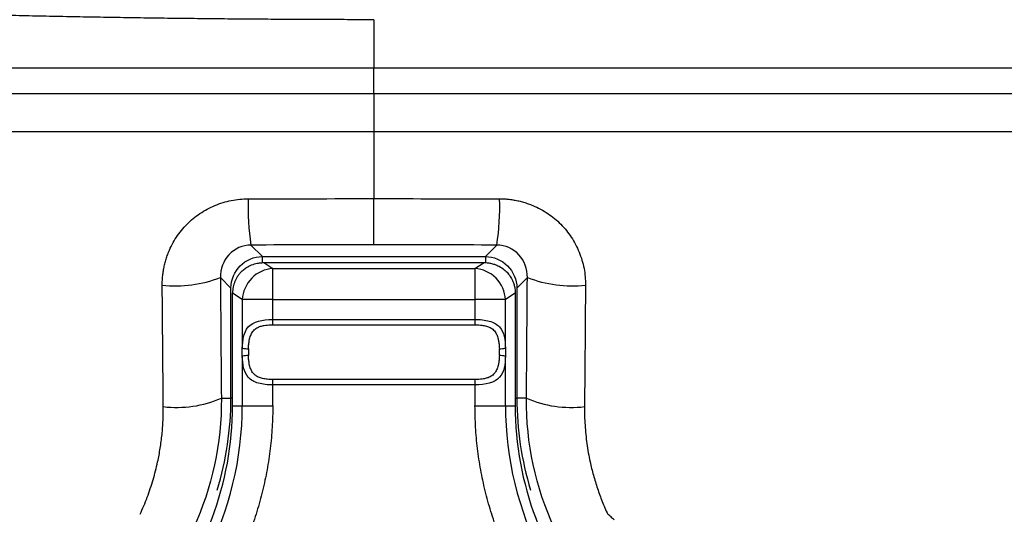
# Model space of a CAD drawing. Header units: millimetres. Extents: x 0 to 864, y 0 to 559.
# Tile 9 of 55: x 140 to 172, y 160 to 175. Entities that reach past the tile are written whole.
import ezdxf

# ---------------------------------------------------------------- set-up
doc = ezdxf.new("R2010")
doc.units = ezdxf.units.MM
doc.layers.add('DIMENSIONS', color=140, linetype='Continuous', lineweight=25)
doc.styles.add('SLDTEXTSTYLE0', font='TXT', dxfattribs={"width": 0.75})
doc.dimstyles.new('SLDDIMSTYLE0', dxfattribs={"dimtxt": 6, "dimasz": 6, "dimexe": 0, "dimexo": 0.0625, "dimgap": 1.5, "dimtad": 0, "dimtih": 1, "dimtoh": 1, "dimdec": 1, "dimrnd": 1e-09, "dimzin": 4, "dimdsep": 46, "dimtxsty": 'SLDTEXTSTYLE0', "dimsah": 1, "dimcen": 0.09, "dimadec": 0, "dimazin": 1, "dimtfac": 1, "dimtdec": 1, "dimtofl": 0, "dimtmove": 0, "dimatfit": 3, "dimfxl": 0, "dimfrac": 2, "dimtolj": 1, "dimtzin": 12, "dimarcsym": 0})

# ---------------------------------------------------------------- blocks, each defined once
blk = doc.blocks.new('_D_3')
at = {"layer": 'DIMENSIONS'}
for p, q in [((100.64, 172.453), (100.64, 111.398)), ((202.64, 172.453), (202.64, 111.398)), ((143.882, 115.456), (142.053, 115.456)), ((142.053, 115.456), (142.053, 105.931)), ((159.398, 115.456), (161.226, 115.456)), ((161.226, 115.456), (161.226, 105.931)), ((100.64, 114.573), (139.009, 114.573)), ((202.64, 114.573), (164.271, 114.573)), ((142.053, 105.931), (143.882, 105.931)), ((161.226, 105.931), (159.398, 105.931))]:
    blk.add_line(p, q, dxfattribs=at)
for points in [[(100.64, 114.573), (106.64, 113.65), (106.64, 115.496)], [(202.64, 114.573), (196.64, 115.496), (196.64, 113.65)]]:
    blk.add_solid(points, dxfattribs=at)
at = {"layer": 'DIMENSIONS', "char_height": 6, "attachment_point": 1, "style": 'SLDTEXTSTYLE0'}
for s, insert in [('102.0', (141.665, 124.409)), ('4.02', (143.882, 113.666))]:
    blk.add_mtext(s, dxfattribs=dict(at, insert=insert))

msp = doc.modelspace()

# ---------------------------------------------------------------- linework, layer by layer
for p, q in [((151.64, 172.923), (151.64, 173.723)), ((151.64, 172.923), (151.64, 171.723)), ((151.64, 168.124), (151.64, 169.591)), ((147.742, 168.119), (148.106, 167.755)), ((155.173, 167.755), (155.537, 168.119)), ((148.106, 167.755), (155.173, 167.755)), ((148.106, 167.563), (148.106, 167.755)), ((155.173, 167.755), (155.173, 167.56)), ((148.147, 167.563), (148.435, 167.374)), ((148.147, 167.563), (155.133, 167.563)), ((148.435, 167.374), (154.845, 167.374)), ((154.845, 167.374), (155.133, 167.563)), ((147.108, 166.757), (146.774, 167.091)), ((156.506, 167.091), (156.172, 166.757)), ((147.108, 163.261), (147.108, 166.757)), ((156.172, 166.757), (156.172, 163.261)), ((147.158, 163.023), (147.158, 166.593)), ((147.469, 166.389), (147.159, 166.593)), ((148.435, 166.389), (147.469, 166.389)), ((147.469, 166.389), (147.469, 164.853)), ((148.435, 166.389), (154.845, 166.389)), ((148.435, 165.762), (148.435, 166.389)), ((154.845, 166.389), (154.845, 165.762)), ((155.811, 166.389), (154.845, 166.389)), ((156.121, 166.593), (155.811, 166.389)), ((155.811, 164.853), (155.811, 166.389)), ((156.121, 166.593), (156.121, 163.023)), ((148.435, 165.762), (154.845, 165.762)), ((148.435, 165.589), (148.435, 165.762)), ((154.845, 165.762), (154.845, 165.589)), ((148.435, 165.589), (154.845, 165.589)), ((147.469, 164.593), (147.469, 163.023)), ((155.811, 163.023), (155.811, 164.593)), ((148.435, 163.684), (148.435, 163.857)), ((154.845, 163.857), (148.435, 163.857)), ((154.845, 163.684), (148.435, 163.684)), ((148.435, 163.023), (148.435, 163.684)), ((154.845, 163.857), (154.845, 163.684)), ((154.845, 163.684), (154.845, 163.023)), ((146.804, 163.261), (147.108, 163.261)), ((147.158, 163.261), (147.108, 163.261)), ((156.121, 163.261), (156.172, 163.261)), ((156.476, 163.261), (156.172, 163.261)), ((147.158, 163.023), (147.469, 163.023)), ((147.469, 163.023), (148.435, 163.023)), ((154.845, 163.023), (155.811, 163.023)), ((155.811, 163.023), (156.121, 163.023))]:
    msp.add_line(p, q)
for centre, radius, start, end in [((155.305, 169.307), 7.655, 177.9087, 188.9274), ((147.975, 169.307), 7.655, 351.0726, 2.0913), ((145.356, 170.721), 3.897, 263.7318, 291.3302), ((157.924, 170.721), 3.897, 248.6698, 276.2682), ((147.652, 165.613), 0.782, 256.4653, 270.7427), ((155.628, 165.613), 0.782, 269.2573, 283.5347), ((147.652, 163.833), 0.782, 89.2573, 103.5347), ((155.628, 163.833), 0.782, 76.4653, 90.7427), ((145.387, 166.569), 3.599, 263.2517, 293.1989), ((137.14, 163.261), 9.968, 343.0299, 0), ((166.14, 163.261), 9.968, 180, 196.9701), ((157.893, 166.569), 3.599, 246.8011, 276.7483), ((137.04, 163.023), 10.119, 318.7586, 0), ((137.04, 163.023), 10.429, 332.6262, 0), ((166.24, 163.023), 10.429, 180, 207.3738), ((166.24, 163.023), 10.119, 180, 221.2414)]:
    msp.add_arc(centre, radius, start, end)
for points, knots in [([(151.64, 175.265), (151.361, 175.265), (150.801, 175.265), (149.961, 175.267), (149.119, 175.271), (148.274, 175.276), (147.428, 175.282), (146.58, 175.29), (145.73, 175.3), (144.879, 175.31), (144.026, 175.323), (143.172, 175.336), (142.318, 175.351), (141.462, 175.368), (140.606, 175.386), (139.749, 175.405), (138.892, 175.426), (138.034, 175.449), (137.177, 175.473), (136.319, 175.498), (135.462, 175.525), (134.606, 175.553), (133.749, 175.582), (132.894, 175.613), (132.039, 175.646), (131.186, 175.68), (130.334, 175.715), (129.483, 175.752), (128.633, 175.79), (127.786, 175.83), (126.94, 175.871), (126.096, 175.913), (125.536, 175.943), (125.256, 175.957)], [0, 0, 0, 0, 0.0311049, 0.0623017, 0.0935887, 0.1249644, 0.1564272, 0.1879754, 0.2196075, 0.2513219, 0.2831169, 0.314991, 0.3469426, 0.3789702, 0.4110722, 0.4432471, 0.4754933, 0.5078094, 0.5401938, 0.5726452, 0.6051621, 0.6377431, 0.6703868, 0.703092, 0.7358572, 0.7686812, 0.8015629, 0.834501, 0.8674944, 0.900542, 0.9336428, 0.9667958, 1, 1, 1, 1]), ([(151.64, 172.923), (165.055, 172.923), (179.122, 172.923), (191.112, 172.923), (191.149, 172.923), (191.186, 172.923)], [0.0068496, 0.0068496, 0.0068496, 0.0068496, 0.9969486, 0.9969486, 1, 1, 1, 1]), ([(144.931, 166.847), (144.931, 166.898), (144.932, 167), (144.944, 167.153), (144.964, 167.304), (144.993, 167.454), (145.031, 167.602), (145.077, 167.749), (145.176, 168.013), (145.365, 168.376), (145.703, 168.791), (146.117, 169.134), (146.515, 169.345), (146.855, 169.469), (147.118, 169.536), (147.385, 169.578), (147.565, 169.584), (147.655, 169.586)], [0, 0, 0, 0, 0.035836, 0.07148, 0.107046, 0.142648, 0.178398, 0.214407, 0.250786, 0.375858, 0.499816, 0.623806, 0.74909, 0.812621, 0.875204, 0.937455, 1, 1, 1, 1]), ([(155.625, 169.586), (155.677, 169.585), (155.78, 169.584), (155.933, 169.57), (156.086, 169.548), (156.237, 169.517), (156.386, 169.478), (156.534, 169.43), (156.799, 169.327), (157.163, 169.134), (157.576, 168.791), (157.914, 168.376), (158.121, 167.979), (158.241, 167.641), (158.305, 167.38), (158.344, 167.115), (158.347, 166.936), (158.349, 166.847)], [0, 0, 0, 0, 0.035814, 0.071448, 0.107017, 0.142638, 0.17843, 0.214506, 0.250979, 0.376227, 0.500252, 0.624175, 0.749281, 0.812667, 0.875181, 0.937423, 1, 1, 1, 1]), ([(147.742, 168.119), (147.475, 168.118), (147.22, 168.003), (146.865, 167.622), (146.767, 167.356), (146.774, 167.091)], [0, 0, 0, 0, 0.5, 0.5, 1, 1, 1, 1]), ([(156.506, 167.091), (156.513, 167.356), (156.414, 167.622), (156.06, 168.003), (155.804, 168.118), (155.537, 168.119)], [0, 0, 0, 0, 0.5, 0.5, 1, 1, 1, 1]), ([(147.316, 167.125), (147.334, 167.15), (147.372, 167.205), (147.447, 167.287), (147.547, 167.373), (147.684, 167.459), (147.844, 167.523), (148.006, 167.558), (148.104, 167.561), (148.147, 167.563)], [0, 0, 0, 0, 0.092656, 0.205958, 0.340139, 0.495604, 0.699594, 0.86802, 1, 1, 1, 1]), ([(148.435, 167.374), (148.189, 167.362), (147.944, 167.251), (147.589, 166.889), (147.48, 166.64), (147.469, 166.389)], [0, 0, 0, 0, 0.5, 0.5, 1, 1, 1, 1]), ([(148.435, 166.389), (148.435, 166.622), (148.435, 166.853), (148.435, 167.21), (148.435, 167.333), (148.435, 167.374)], [0, 0, 0, 0, 0.5, 0.5, 1, 1, 1, 1]), ([(154.845, 167.374), (154.845, 167.333), (154.845, 167.21), (154.845, 166.853), (154.845, 166.622), (154.845, 166.389)], [0, 0, 0, 0, 0.5, 0.5, 1, 1, 1, 1]), ([(155.811, 166.389), (155.8, 166.64), (155.691, 166.889), (155.335, 167.251), (155.091, 167.362), (154.845, 167.374)], [0, 0, 0, 0, 0.5, 0.5, 1, 1, 1, 1]), ([(155.133, 167.563), (155.164, 167.562), (155.233, 167.56), (155.345, 167.543), (155.474, 167.509), (155.623, 167.444), (155.766, 167.349), (155.883, 167.237), (155.939, 167.159), (155.964, 167.125)], [0, 0, 0, 0, 0.095547, 0.211749, 0.348242, 0.504667, 0.707048, 0.871918, 1, 1, 1, 1]), ([(147.318, 167.124), (147.302, 167.099), (147.271, 167.049), (147.232, 166.968), (147.2, 166.881), (147.177, 166.789), (147.161, 166.693), (147.159, 166.627), (147.159, 166.593)], [0, 0, 0, 0, 0.155651, 0.315452, 0.479606, 0.648302, 0.821714, 1, 1, 1, 1]), ([(155.964, 167.125), (155.978, 167.102), (156.009, 167.052), (156.05, 166.964), (156.087, 166.858), (156.116, 166.732), (156.119, 166.641), (156.121, 166.593)], [0, 0, 0, 0, 0.14398, 0.315622, 0.515185, 0.7431, 1, 1, 1, 1]), ([(147.469, 164.853), (147.478, 165.106), (147.505, 165.352), (147.812, 165.691), (148.106, 165.762), (148.435, 165.762)], [0, 0, 0, 0, 0.5, 0.5, 1, 1, 1, 1]), ([(154.845, 165.762), (155.004, 165.762), (155.164, 165.745), (155.434, 165.668), (155.545, 165.606), (155.773, 165.355), (155.802, 165.104), (155.811, 164.853)], [0, 0, 0, 0, 0.25, 0.25, 0.5, 0.5, 1, 1, 1, 1]), ([(147.662, 164.831), (147.663, 164.859), (147.667, 164.931), (147.678, 165.036), (147.698, 165.138), (147.728, 165.24), (147.777, 165.35), (147.864, 165.453), (147.98, 165.522), (148.084, 165.555), (148.177, 165.573), (148.26, 165.583), (148.351, 165.588), (148.409, 165.589), (148.435, 165.589)], [0, 0, 0, 0, 0.060201, 0.160016, 0.237712, 0.301772, 0.418737, 0.541689, 0.658575, 0.757991, 0.80072, 0.873028, 0.943862, 1, 1, 1, 1]), ([(154.845, 165.589), (154.87, 165.589), (154.928, 165.588), (155.038, 165.582), (155.17, 165.563), (155.304, 165.52), (155.42, 165.448), (155.505, 165.347), (155.553, 165.237), (155.582, 165.138), (155.601, 165.036), (155.613, 164.932), (155.616, 164.859), (155.618, 164.831)], [0, 0, 0, 0, 0.053894, 0.127, 0.241907, 0.349363, 0.458268, 0.590058, 0.698216, 0.761932, 0.839965, 0.939271, 1, 1, 1, 1]), ([(148.435, 163.684), (148.275, 163.684), (148.115, 163.701), (147.845, 163.778), (147.735, 163.84), (147.507, 164.091), (147.478, 164.342), (147.469, 164.593)], [0, 0, 0, 0, 0.25, 0.25, 0.5, 0.5, 1, 1, 1, 1]), ([(148.435, 163.857), (148.41, 163.857), (148.352, 163.858), (148.242, 163.864), (148.11, 163.883), (147.976, 163.926), (147.859, 163.998), (147.775, 164.099), (147.727, 164.209), (147.698, 164.308), (147.679, 164.409), (147.667, 164.514), (147.663, 164.587), (147.662, 164.615)], [0, 0, 0, 0, 0.053894, 0.127, 0.241907, 0.349363, 0.458268, 0.590058, 0.698216, 0.761932, 0.839965, 0.939271, 1, 1, 1, 1]), ([(155.618, 164.615), (155.616, 164.587), (155.613, 164.515), (155.601, 164.41), (155.582, 164.308), (155.552, 164.206), (155.503, 164.096), (155.416, 163.993), (155.3, 163.924), (155.195, 163.891), (155.103, 163.873), (155.02, 163.863), (154.929, 163.858), (154.871, 163.857), (154.845, 163.857)], [0, 0, 0, 0, 0.060201, 0.160016, 0.237712, 0.301772, 0.418737, 0.541689, 0.658575, 0.757991, 0.80072, 0.873028, 0.943862, 1, 1, 1, 1]), ([(155.811, 164.593), (155.802, 164.34), (155.774, 164.094), (155.468, 163.755), (155.174, 163.684), (154.845, 163.684)], [0, 0, 0, 0, 0.5, 0.5, 1, 1, 1, 1]), ([(144.227, 159.581), (144.267, 159.671), (144.348, 159.849), (144.456, 160.123), (144.554, 160.398), (144.642, 160.677), (144.72, 160.959), (144.798, 161.292), (144.87, 161.676), (144.927, 162.113), (144.961, 162.553), (144.963, 162.848), (144.964, 162.995)], [0, 0, 0, 0, 0.08393, 0.167472, 0.25074, 0.333847, 0.416906, 0.500031, 0.62505, 0.749792, 0.874646, 1, 1, 1, 1]), ([(148.435, 163.023), (148.434, 162.909), (148.432, 162.682), (148.416, 162.342), (148.391, 162.003), (148.356, 161.665), (148.31, 161.328), (148.255, 160.993), (148.189, 160.659), (148.088, 160.216), (147.937, 159.668), (147.717, 159.025), (147.462, 158.394), (147.26, 157.987), (147.159, 157.784)], [0, 0, 0, 0, 0.062688, 0.125212, 0.187627, 0.249989, 0.312354, 0.374778, 0.437317, 0.500027, 0.625226, 0.749989, 0.874764, 1, 1, 1, 1]), ([(156.121, 157.784), (156.069, 157.885), (155.967, 158.088), (155.824, 158.397), (155.691, 158.71), (155.567, 159.026), (155.452, 159.346), (155.348, 159.669), (155.252, 159.996), (155.138, 160.436), (155.02, 160.991), (154.919, 161.664), (154.856, 162.342), (154.849, 162.796), (154.845, 163.023)], [0, 0, 0, 0, 0.062688, 0.125212, 0.187627, 0.249989, 0.312354, 0.374778, 0.437317, 0.500027, 0.625226, 0.749989, 0.874764, 1, 1, 1, 1]), ([(158.316, 162.995), (158.316, 162.897), (158.317, 162.7), (158.331, 162.406), (158.355, 162.113), (158.39, 161.822), (158.436, 161.532), (158.502, 161.197), (158.595, 160.817), (158.724, 160.398), (158.874, 159.984), (158.993, 159.716), (159.053, 159.581)], [0, 0, 0, 0, 0.083649, 0.16702, 0.250225, 0.33338, 0.416601, 0.500002, 0.624629, 0.749248, 0.874245, 1, 1, 1, 1]), ([(159.262, 159.411), (159.227, 159.439), (159.157, 159.496), (159.088, 159.553), (159.053, 159.581)], [0, 0, 0, 0, 0.5000554, 1, 1, 1, 1])]:
    msp.add_open_spline(points, degree=3, knots=knots)
for points in [[(151.64, 175.265), (151.64, 174.752), (151.64, 174.238), (151.64, 173.723)], [(151.64, 173.723), (138.223, 173.723), (124.155, 173.723), (112.2, 173.723)], [(191.186, 173.723), (179.209, 173.723), (165.096, 173.723), (151.64, 173.723)], [(112.2, 172.923), (124.155, 172.923), (138.223, 172.923), (151.64, 172.923)], [(112.2, 171.723), (124.155, 171.723), (138.223, 171.723), (151.64, 171.723)], [(151.64, 171.723), (151.64, 171.01), (151.64, 170.299), (151.64, 169.591)], [(151.64, 171.723), (165.057, 171.723), (179.125, 171.723), (191.08, 171.723)], [(147.655, 169.586), (148.988, 169.588), (150.317, 169.59), (151.64, 169.591)], [(151.64, 169.591), (152.963, 169.59), (154.292, 169.588), (155.625, 169.586)], [(151.64, 168.124), (150.34, 168.124), (149.041, 168.123), (147.742, 168.119)], [(155.537, 168.119), (154.239, 168.123), (152.94, 168.124), (151.64, 168.124)], [(147.108, 166.757), (147.108, 167.3), (147.563, 167.754), (148.106, 167.755)], [(155.173, 167.755), (155.717, 167.754), (156.171, 167.3), (156.172, 166.757)], [(146.774, 167.091), (146.783, 165.813), (146.793, 164.536), (146.804, 163.261)], [(156.476, 163.261), (156.486, 164.536), (156.496, 165.813), (156.506, 167.091)], [(144.964, 162.995), (144.953, 164.274), (144.942, 165.557), (144.931, 166.847)], [(158.349, 166.847), (158.338, 165.557), (158.327, 164.274), (158.316, 162.995)], [(147.469, 164.593), (147.468, 164.636), (147.466, 164.723), (147.468, 164.81), (147.469, 164.853)], [(147.662, 164.831), (147.66, 164.759), (147.66, 164.687), (147.662, 164.615)], [(155.618, 164.615), (155.62, 164.687), (155.62, 164.759), (155.618, 164.831)], [(155.811, 164.853), (155.812, 164.81), (155.814, 164.723), (155.812, 164.636), (155.811, 164.593)], [(146.804, 163.261), (146.814, 161.823), (146.51, 160.432), (145.921, 159.147)], [(157.359, 159.147), (156.764, 160.445), (156.466, 161.837), (156.476, 163.261)]]:
    msp.add_open_spline(points, degree=3)

# ---------------------------------------------------------------- dimensions: what is measured, and where the dimension line sits
at = {"layer": 'DIMENSIONS'}
dim = msp.add_linear_dim(base=(202.64, 114.573), p1=(100.64, 173.723), p2=(202.64, 173.723), angle=0, dimstyle='SLDDIMSTYLE0', dxfattribs=at)
dim.commit()
dim.dimension.update_dxf_attribs({"geometry": '_D_3', "text_midpoint": (151.64, 114.573), "dimtype": 160})

doc.saveas('drawing.dxf')
